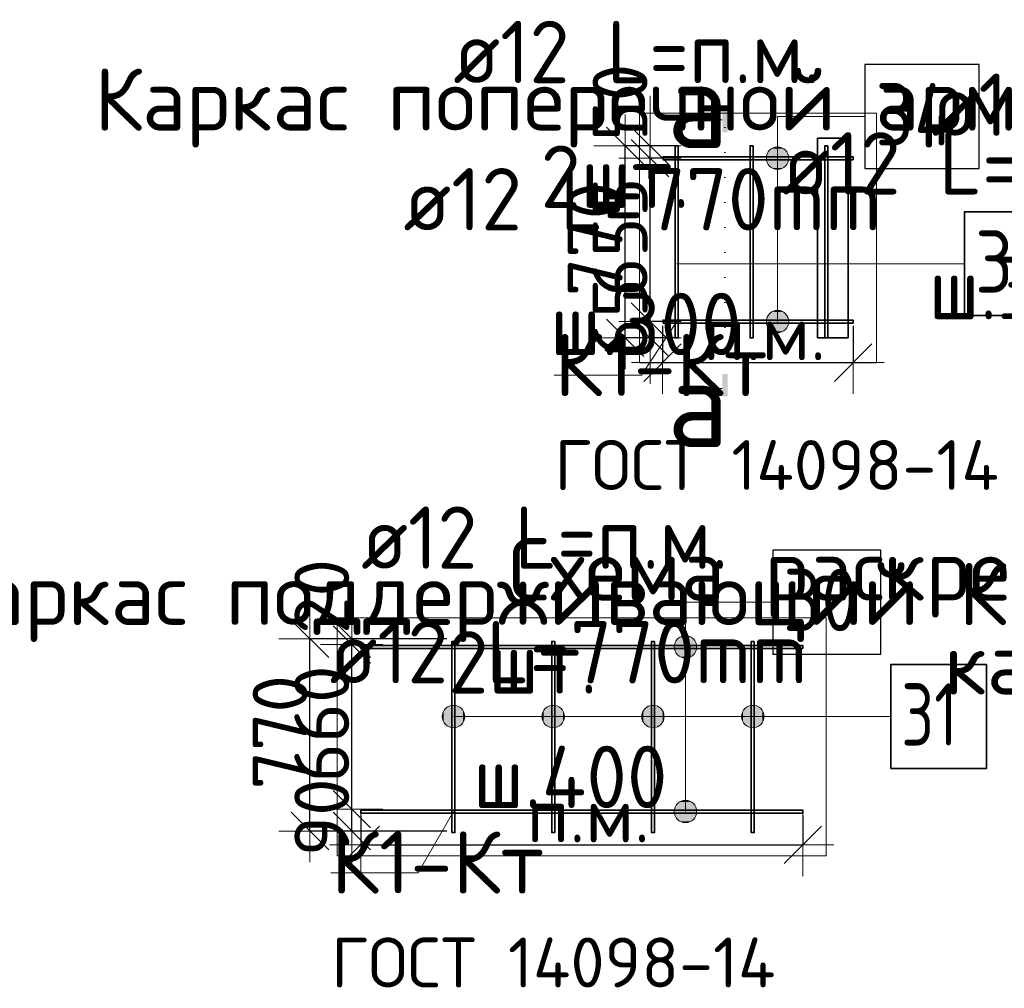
# Model space of a CAD drawing. Header units: millimetres. Extents: x -3725 to 93325, y -74170 to 82591.
# Tile 124 of 133: x 68368 to 72315, y 71222 to 75105. Entities that reach past the tile are written whole.
import ezdxf

# ---------------------------------------------------------------- set-up
doc = ezdxf.new("R2010")
doc.units = ezdxf.units.MM
doc.header["$PDMODE"] = 65
doc.linetypes.add('______9', pattern=[100, 0, -100])
doc.layers.add('_3700', color=7, linetype='Continuous')
for name, color, linetype, lineweight in [('Standard', 7, 'Continuous', 25), ('Арм.стержн. Доп. арматура', 180, 'Continuous', 35), ('Размерная линия_ общее', 7, 'Continuous', 13)]:
    doc.layers.add(name, color=color, linetype=linetype, lineweight=lineweight)
doc.layers.add('Арм.стержн. Фиксатор', color=7, linetype='Continuous', lineweight=35, true_color=0x501e0f)
doc.styles.add('ARIAL', font='ARIAL.TTF')
doc.styles.add('ISOCPEUR', font='ISOCPEUR')
doc.dimstyles.new('DIMSTYLE_3', dxfattribs={"dimtxt": 220, "dimasz": 250, "dimexe": 0, "dimexo": 0, "dimgap": 110, "dimtad": 2, "dimdec": 0, "dimrnd": 5, "dimzin": 12, "dimdsep": 46, "dimtxsty": 'ISOCPEUR', "dimblk1": 'ALL_ML_STRICH', "dimblk2": 'ALL_ML_STRICH', "dimsah": 1, "dimcen": 0, "dimclrd": 7, "dimclre": 256, "dimclrt": 7, "dimadec": 0, "dimazin": 0, "dimtfac": 1, "dimtdec": 0, "dimtix": 1, "dimtmove": 2, "dimatfit": 3, "dimfxl": 0, "dimtzin": 0, "dimlwd": 0, "dimlwe": -3, "dimarcsym": 0})
doc.dimstyles.new('DIMSTYLE_5', dxfattribs={"dimtxt": 220, "dimasz": 250, "dimexe": 0, "dimexo": 0, "dimgap": 110, "dimtad": 2, "dimdec": 0, "dimrnd": 5, "dimzin": 12, "dimdsep": 46, "dimtxsty": 'ISOCPEUR', "dimblk1": 'ALL_ML_STRICH', "dimblk2": 'ALL_ML_STRICH', "dimsah": 1, "dimcen": 0, "dimclrd": 7, "dimclre": 256, "dimclrt": 7, "dimadec": 0, "dimazin": 0, "dimtfac": 1, "dimtdec": 0, "dimtix": 1, "dimtmove": 2, "dimatfit": 3, "dimfxl": 0, "dimtvp": 1.2, "dimtzin": 0, "dimlwd": 0, "dimlwe": -3, "dimarcsym": 0})

# ---------------------------------------------------------------- blocks, each defined once
blk = doc.blocks.new('ALL_ML_STRICH')
at = {"color": 0, "linetype": 'ByBlock', "lineweight": -2}
for p, q in [((0, -0.5), (0, 0.5)), ((-0.3, -0.3), (0.3, 0.3)), ((-1, 0), (0.5, 0))]:
    blk.add_line(p, q, dxfattribs=at)
blk = doc.blocks.new('*D505')
at = {"layer": 'DEFPOINTS', "color": 7, "linetype": 'Continuous', "lineweight": 13, "transparency": 33554687}
for p in [(70945.3, 73897.7), (71709.3, 73897.7), (70945.3, 73730.3)]:
    blk.add_point(p, dxfattribs=at)
at = {"layer": 'Размерная линия_ общее', "color": 253, "linetype": 'Continuous', "lineweight": -2, "true_color": 0xa0a0a0, "transparency": 33554687}
for p, q in [((70945.3, 73877.7), (70945.3, 73730.3)), ((71709.3, 73877.7), (71709.3, 73730.3))]:
    blk.add_line(p, q, dxfattribs=at)
at = {"layer": 'Размерная линия_ общее', "color": 7, "linetype": 'Continuous', "lineweight": -2, "transparency": 33554687}
blk.add_line((70945.3, 73730.3), (71709.3, 73730.3), dxfattribs=at)
at = {"layer": 'Размерная линия_ общее', "color": 7, "linetype": 'Continuous', "lineweight": 13, "transparency": 33554687, "xscale": 250, "yscale": 250, "zscale": 250, "rotation": 180}
blk.add_blockref('ALL_ML_STRICH', (70945.3, 73730.3), dxfattribs=at)
at = {"layer": 'Размерная линия_ общее', "color": 7, "linetype": 'Continuous', "lineweight": 13, "transparency": 33554687, "xscale": 250, "yscale": 250, "zscale": 250}
blk.add_blockref('ALL_ML_STRICH', (71709.3, 73730.3), dxfattribs=at)
at = {"layer": 'Размерная линия_ общее', "color": 7, "linetype": 'Continuous', "lineweight": 13, "transparency": 33554687, "insert": (71107.3, 73960.3), "char_height": 220, "width": 11, "attachment_point": 1, "line_spacing_factor": 0.60241, "style": 'ISOCPEUR'}
blk.add_mtext('п.м.', dxfattribs=at)
blk = doc.blocks.new('*D506')
at = {"layer": 'DEFPOINTS', "color": 7, "linetype": 'Continuous', "lineweight": 13, "transparency": 33554687}
for p in [(71028, 74599.7), (70795.2, 73829.7), (71028, 73829.7)]:
    blk.add_point(p, dxfattribs=at)
at = {"layer": 'Размерная линия_ общее', "color": 253, "linetype": 'Continuous', "lineweight": -2, "true_color": 0xa0a0a0, "transparency": 33554687}
for p, q in [((71008, 74599.7), (70795.2, 74599.7)), ((71008, 73829.7), (70795.2, 73829.7))]:
    blk.add_line(p, q, dxfattribs=at)
at = {"layer": 'Размерная линия_ общее', "color": 7, "linetype": 'Continuous', "lineweight": -2, "transparency": 33554687}
blk.add_line((70795.2, 73829.7), (70795.2, 74599.7), dxfattribs=at)
at = {"layer": 'Размерная линия_ общее', "color": 7, "linetype": 'Continuous', "lineweight": 13, "transparency": 33554687, "xscale": 250, "yscale": 250, "zscale": 250}
for p, rotation in [((70795.2, 74599.7), 90), ((70795.2, 73829.7), 270)]:
    blk.add_blockref('ALL_ML_STRICH', p, dxfattribs=dict(at, rotation=rotation))
at = {"layer": 'Размерная линия_ общее', "color": 7, "linetype": 'Continuous', "lineweight": 13, "transparency": 33554687, "insert": (70675.2, 74225.7), "char_height": 220, "width": 660, "attachment_point": 5, "rotation": 90, "style": 'ISOCPEUR'}
blk.add_mtext('\\A1;{770}', dxfattribs=at)
blk = doc.blocks.new('*D507')
at = {"layer": 'DEFPOINTS', "color": 7, "linetype": 'Continuous', "lineweight": 13, "transparency": 33554687}
for p in [(71002.5, 73894.7), (70895.2, 73829.7), (71028, 73829.7)]:
    blk.add_point(p, dxfattribs=at)
at = {"layer": 'Размерная линия_ общее', "color": 253, "linetype": 'Continuous', "lineweight": -2, "true_color": 0xa0a0a0, "transparency": 33554687}
for p, q in [((70982.5, 73894.7), (70895.2, 73894.7)), ((71008, 73829.7), (70895.2, 73829.7))]:
    blk.add_line(p, q, dxfattribs=at)
at = {"layer": 'Размерная линия_ общее', "color": 7, "linetype": 'Continuous', "lineweight": -2, "transparency": 33554687}
blk.add_line((70895.2, 73829.7), (70895.2, 73894.7), dxfattribs=at)
at = {"layer": 'Размерная линия_ общее', "color": 7, "linetype": 'Continuous', "lineweight": 13, "transparency": 33554687, "xscale": 250, "yscale": 250, "zscale": 250}
for p, rotation in [((70895.2, 73829.7), 270), ((70895.2, 73894.7), 90)]:
    blk.add_blockref('ALL_ML_STRICH', p, dxfattribs=dict(at, rotation=rotation))
at = {"layer": 'Размерная линия_ общее', "color": 7, "linetype": 'Continuous', "lineweight": 13, "transparency": 33554687, "insert": (70775.2, 73910.6), "char_height": 220, "width": 440, "attachment_point": 5, "rotation": 90, "style": 'ISOCPEUR'}
blk.add_mtext('\\A1;{65}', dxfattribs=at)
blk = doc.blocks.new('*D508')
at = {"layer": 'DEFPOINTS', "color": 7, "linetype": 'Continuous', "lineweight": 13, "transparency": 33554687}
for p in [(71002.5, 74549.7), (70895.2, 73894.7), (71002.5, 73894.7)]:
    blk.add_point(p, dxfattribs=at)
at = {"layer": 'Размерная линия_ общее', "color": 253, "linetype": 'Continuous', "lineweight": -2, "true_color": 0xa0a0a0, "transparency": 33554687}
for p, q in [((70982.5, 74549.7), (70895.2, 74549.7)), ((70982.5, 73894.7), (70895.2, 73894.7))]:
    blk.add_line(p, q, dxfattribs=at)
at = {"layer": 'Размерная линия_ общее', "color": 7, "linetype": 'Continuous', "lineweight": -2, "transparency": 33554687}
blk.add_line((70895.2, 73894.7), (70895.2, 74549.7), dxfattribs=at)
at = {"layer": 'Размерная линия_ общее', "color": 7, "linetype": 'Continuous', "lineweight": 13, "transparency": 33554687, "xscale": 250, "yscale": 250, "zscale": 250}
for p, rotation in [((70895.2, 74549.7), 90), ((70895.2, 73894.7), 270)]:
    blk.add_blockref('ALL_ML_STRICH', p, dxfattribs=dict(at, rotation=rotation))
at = {"layer": 'Размерная линия_ общее', "color": 7, "linetype": 'Continuous', "lineweight": 13, "transparency": 33554687, "insert": (70775.2, 74233.2), "char_height": 220, "width": 660, "attachment_point": 5, "rotation": 90, "style": 'ISOCPEUR'}
blk.add_mtext('\\A1;{655}', dxfattribs=at)
blk = doc.blocks.new('*D509')
at = {"layer": 'DEFPOINTS', "color": 7, "linetype": 'Continuous', "lineweight": 13, "transparency": 33554687}
for p in [(71028, 74599.7), (70895.2, 74549.7), (71002.5, 74549.7)]:
    blk.add_point(p, dxfattribs=at)
at = {"layer": 'Размерная линия_ общее', "color": 253, "linetype": 'Continuous', "lineweight": -2, "true_color": 0xa0a0a0, "transparency": 33554687}
for p, q in [((71008, 74599.7), (70895.2, 74599.7)), ((70982.5, 74549.7), (70895.2, 74549.7))]:
    blk.add_line(p, q, dxfattribs=at)
at = {"layer": 'Размерная линия_ общее', "color": 7, "linetype": 'Continuous', "lineweight": -2, "transparency": 33554687}
blk.add_line((70895.2, 74549.7), (70895.2, 74599.7), dxfattribs=at)
at = {"layer": 'Размерная линия_ общее', "color": 7, "linetype": 'Continuous', "lineweight": 13, "transparency": 33554687, "xscale": 250, "yscale": 250, "zscale": 250}
for p, rotation in [((70895.2, 74549.7), 270), ((70895.2, 74599.7), 90)]:
    blk.add_blockref('ALL_ML_STRICH', p, dxfattribs=dict(at, rotation=rotation))
at = {"layer": 'Размерная линия_ общее', "color": 7, "linetype": 'Continuous', "lineweight": 13, "transparency": 33554687, "insert": (70775, 74773.6), "char_height": 220, "width": 440, "attachment_point": 5, "rotation": 90, "style": 'ISOCPEUR'}
blk.add_mtext('\\A1;{50}', dxfattribs=at)
blk = doc.blocks.new('СЛОЖНЫЙ_ОБЪЕКТ_8')
at = {"layer": '_3700', "linetype": 'Continuous', "lineweight": 25, "true_color": 0x000000, "transparency": 33554687}
blk.add_hatch(color=18, dxfattribs=at).paths.add_polyline_path([(71184.9, 74731.1), (71184.8, 74730.4), (71184.8, 74654.1), (71206.5, 74654.1), (71206.5, 74730.4), (71206.4, 74731.1), (71206.3, 74731.7), (71206.1, 74732.4), (71205.8, 74732.9), (71205.4, 74733.5), (71205, 74734), (71204.5, 74734.4), (71203.9, 74734.8), (71203.3, 74735.1), (71202.7, 74735.3), (71202.1, 74735.4), (71201.4, 74735.5), (71189.9, 74735.5), (71189.2, 74735.4), (71188.6, 74735.3), (71188, 74735.1), (71187.4, 74734.8), (71186.8, 74734.4), (71186.3, 74734), (71185.9, 74733.5), (71185.5, 74732.9), (71185.2, 74732.4), (71185, 74731.7)])
blk.add_hatch(color=18, dxfattribs=at).paths.add_polyline_path([(71184.9, 73599.6), (71184.8, 73600.2), (71184.8, 73684.2), (71206.5, 73684.2), (71206.5, 73600.2), (71206.4, 73599.6), (71206.3, 73598.9), (71206.1, 73598.3), (71205.8, 73597.7), (71205.4, 73597.1), (71205, 73596.7), (71204.5, 73596.2), (71203.9, 73595.9), (71203.3, 73595.6), (71202.7, 73595.3), (71202.1, 73595.2), (71201.4, 73595.2), (71189.9, 73595.2), (71189.2, 73595.2), (71188.6, 73595.3), (71188, 73595.6), (71187.4, 73595.9), (71186.8, 73596.2), (71186.3, 73596.7), (71185.9, 73597.1), (71185.5, 73597.7), (71185.2, 73598.3), (71185, 73598.9)], flags=16)
at = {"layer": '_3700', "color": 7, "linetype": 'Continuous', "lineweight": 13, "transparency": 33554687}
for p, q in [((71184.8, 74704.1), (71049.9, 74704.1)), ((71184.8, 73626.6), (71049.9, 73626.6))]:
    blk.add_line(p, q, dxfattribs=at)
at = {"layer": '_3700', "color": 7, "linetype": '______9', "lineweight": 13, "transparency": 33554687}
blk.add_line((71195.7, 74672.3), (71195.7, 73663), dxfattribs=at)
at = {"layer": '_3700', "color": 7, "linetype": 'Continuous', "lineweight": 13, "transparency": 33554687, "char_height": 350, "width": 420, "attachment_point": 5, "style": 'ISOCPEUR'}
for insert in [(71086.9, 74765.2), (71087.9, 73566.7)]:
    blk.add_mtext('\\A1;{\\fISOCPEUR|i0|b0;\\H350.000000;\\W1.000000;\\C7;а}\\P', dxfattribs=dict(at, insert=insert))
blk = doc.blocks.new('*D515')
at = {"layer": 'DEFPOINTS', "color": 7, "linetype": 'Continuous', "lineweight": 13, "transparency": 33554687}
for p in [(69750, 71940.6), (69699.4, 71852.6), (70101.1, 71852.6)]:
    blk.add_point(p, dxfattribs=at)
at = {"layer": 'Размерная линия_ общее', "color": 253, "linetype": 'Continuous', "lineweight": -2, "true_color": 0xa0a0a0, "transparency": 33554687}
for p, q in [((69699.4, 71940.6), (69699.4, 71940.6)), ((70001.1, 71852.6), (69699.4, 71852.6))]:
    blk.add_line(p, q, dxfattribs=at)
at = {"layer": 'Размерная линия_ общее', "color": 7, "linetype": 'Continuous', "lineweight": -2, "transparency": 33554687}
blk.add_line((69699.4, 71852.6), (69699.4, 71940.6), dxfattribs=at)
at = {"layer": 'Размерная линия_ общее', "color": 7, "linetype": 'Continuous', "lineweight": 13, "transparency": 33554687, "xscale": 250, "yscale": 250, "zscale": 250}
for p, rotation in [((69699.4, 71852.6), 270), ((69699.4, 71940.6), 90)]:
    blk.add_blockref('ALL_ML_STRICH', p, dxfattribs=dict(at, rotation=rotation))
at = {"layer": 'Размерная линия_ общее', "color": 7, "linetype": 'Continuous', "lineweight": 13, "transparency": 33554687, "insert": (69579.4, 71907.6), "char_height": 220, "width": 440, "attachment_point": 5, "rotation": 90, "style": 'ISOCPEUR'}
blk.add_mtext('\\A1;{90}', dxfattribs=at)
blk = doc.blocks.new('*D516')
at = {"layer": 'DEFPOINTS', "color": 7, "linetype": 'Continuous', "lineweight": 13, "transparency": 33554687}
for p in [(69762, 72600.6), (69699.4, 71940.6), (69750, 71940.6)]:
    blk.add_point(p, dxfattribs=at)
at = {"layer": 'Размерная линия_ общее', "color": 253, "linetype": 'Continuous', "lineweight": -2, "true_color": 0xa0a0a0, "transparency": 33554687}
for p, q in [((69699.4, 72600.6), (69699.4, 72600.6)), ((69699.4, 71940.6), (69699.4, 71940.6))]:
    blk.add_line(p, q, dxfattribs=at)
at = {"layer": 'Размерная линия_ общее', "color": 7, "linetype": 'Continuous', "lineweight": -2, "transparency": 33554687}
blk.add_line((69699.4, 71940.6), (69699.4, 72600.6), dxfattribs=at)
at = {"layer": 'Размерная линия_ общее', "color": 7, "linetype": 'Continuous', "lineweight": 13, "transparency": 33554687, "xscale": 250, "yscale": 250, "zscale": 250}
for p, rotation in [((69699.4, 72600.6), 90), ((69699.4, 71940.6), 270)]:
    blk.add_blockref('ALL_ML_STRICH', p, dxfattribs=dict(at, rotation=rotation))
at = {"layer": 'Размерная линия_ общее', "color": 7, "linetype": 'Continuous', "lineweight": 13, "transparency": 33554687, "insert": (69579.4, 72281.6), "char_height": 220, "width": 660, "attachment_point": 5, "rotation": 90, "style": 'ISOCPEUR'}
blk.add_mtext('\\A1;{660}', dxfattribs=at)
blk = doc.blocks.new('*D517')
at = {"layer": 'DEFPOINTS', "color": 7, "linetype": 'Continuous', "lineweight": 13, "transparency": 33554687}
for p in [(69699.4, 72600.6), (69762, 72600.6), (70101.1, 72622.6)]:
    blk.add_point(p, dxfattribs=at)
at = {"layer": 'Размерная линия_ общее', "color": 253, "linetype": 'Continuous', "lineweight": -2, "true_color": 0xa0a0a0, "transparency": 33554687}
for p, q in [((70001.1, 72622.6), (69699.4, 72622.6)), ((69699.4, 72600.6), (69699.4, 72600.6))]:
    blk.add_line(p, q, dxfattribs=at)
at = {"layer": 'Размерная линия_ общее', "color": 7, "linetype": 'Continuous', "lineweight": -2, "transparency": 33554687}
blk.add_line((69699.4, 72600.6), (69699.4, 72622.6), dxfattribs=at)
at = {"layer": 'Размерная линия_ общее', "color": 7, "linetype": 'Continuous', "lineweight": 13, "transparency": 33554687, "xscale": 250, "yscale": 250, "zscale": 250}
for p, rotation in [((69699.4, 72600.6), 270), ((69699.4, 72622.6), 90)]:
    blk.add_blockref('ALL_ML_STRICH', p, dxfattribs=dict(at, rotation=rotation))
at = {"layer": 'Размерная линия_ общее', "color": 7, "linetype": 'Continuous', "lineweight": 13, "transparency": 33554687, "insert": (69579.5, 72793), "char_height": 220, "width": 440, "attachment_point": 5, "rotation": 90, "style": 'ISOCPEUR'}
blk.add_mtext('\\A1;{20}', dxfattribs=at)
blk = doc.blocks.new('*D518')
at = {"layer": 'DEFPOINTS', "color": 7, "linetype": 'Continuous', "lineweight": 13, "transparency": 33554687}
for p in [(70101.1, 72622.6), (69532, 71852.6), (70101.1, 71852.6)]:
    blk.add_point(p, dxfattribs=at)
at = {"layer": 'Размерная линия_ общее', "color": 253, "linetype": 'Continuous', "lineweight": -2, "true_color": 0xa0a0a0, "transparency": 33554687}
for p, q in [((70081.1, 72622.6), (69532, 72622.6)), ((70081.1, 71852.6), (69532, 71852.6))]:
    blk.add_line(p, q, dxfattribs=at)
at = {"layer": 'Размерная линия_ общее', "color": 7, "linetype": 'Continuous', "lineweight": -2, "transparency": 33554687}
blk.add_line((69532, 71852.6), (69532, 72622.6), dxfattribs=at)
at = {"layer": 'Размерная линия_ общее', "color": 7, "linetype": 'Continuous', "lineweight": 13, "transparency": 33554687, "xscale": 250, "yscale": 250, "zscale": 250}
for p, rotation in [((69532, 72622.6), 90), ((69532, 71852.6), 270)]:
    blk.add_blockref('ALL_ML_STRICH', p, dxfattribs=dict(at, rotation=rotation))
at = {"layer": 'Размерная линия_ общее', "color": 7, "linetype": 'Continuous', "lineweight": 13, "transparency": 33554687, "insert": (69412, 72248.6), "char_height": 220, "width": 660, "attachment_point": 5, "rotation": 90, "style": 'ISOCPEUR'}
blk.add_mtext('\\A1;{770}', dxfattribs=at)
blk = doc.blocks.new('*D519')
at = {"layer": 'DEFPOINTS', "color": 7, "linetype": 'Continuous', "lineweight": 13, "transparency": 33554687}
for p in [(69735.3, 71934.6), (71507.3, 71934.6), (69735.3, 71797.3)]:
    blk.add_point(p, dxfattribs=at)
at = {"layer": 'Размерная линия_ общее', "color": 253, "linetype": 'Continuous', "lineweight": -2, "true_color": 0xa0a0a0, "transparency": 33554687}
for p, q in [((69735.3, 71914.6), (69735.3, 71797.3)), ((71507.3, 71914.6), (71507.3, 71797.3))]:
    blk.add_line(p, q, dxfattribs=at)
at = {"layer": 'Размерная линия_ общее', "color": 7, "linetype": 'Continuous', "lineweight": -2, "transparency": 33554687}
blk.add_line((69735.3, 71797.3), (71507.3, 71797.3), dxfattribs=at)
at = {"layer": 'Размерная линия_ общее', "color": 7, "linetype": 'Continuous', "lineweight": 13, "transparency": 33554687, "xscale": 250, "yscale": 250, "zscale": 250, "rotation": 180}
blk.add_blockref('ALL_ML_STRICH', (69735.3, 71797.3), dxfattribs=at)
at = {"layer": 'Размерная линия_ общее', "color": 7, "linetype": 'Continuous', "lineweight": 13, "transparency": 33554687, "xscale": 250, "yscale": 250, "zscale": 250}
blk.add_blockref('ALL_ML_STRICH', (71507.3, 71797.3), dxfattribs=at)
at = {"layer": 'Размерная линия_ общее', "color": 7, "linetype": 'Continuous', "lineweight": 13, "transparency": 33554687, "insert": (70401.3, 72027.3), "char_height": 220, "width": 11, "attachment_point": 1, "line_spacing_factor": 0.60241, "style": 'ISOCPEUR'}
blk.add_mtext('п.м.', dxfattribs=at)

msp = doc.modelspace()

# ---------------------------------------------------------------- hatches: boundary and pattern name
at = {"layer": 'Арм.стержн. Доп. арматура', "linetype": 'Continuous', "lineweight": 13, "transparency": 33554687}
for points in [[(71445.3, 74572.2), (71367.9, 74572.2), (71361.6, 74549.7)], [(71445.3, 74572.2), (71361.6, 74549.7), (71451.6, 74549.7)], [(71429.1, 74588.4), (71384.1, 74588.4), (71367.9, 74572.2)], [(71429.1, 74588.4), (71367.9, 74572.2), (71445.3, 74572.2)], [(71384.1, 74588.4), (71429.1, 74588.4), (71406.6, 74594.7)], [(71451.6, 74549.7), (71361.6, 74549.7), (71367.9, 74527.2)], [(71451.6, 74549.7), (71367.9, 74527.2), (71445.3, 74527.2)], [(71445.3, 74527.2), (71367.9, 74527.2), (71384.1, 74511)], [(71445.3, 74527.2), (71384.1, 74511), (71429.1, 74511)], [(71429.1, 74511), (71384.1, 74511), (71406.6, 74504.7)], [(71429.1, 73933.4), (71384.1, 73933.4), (71367.9, 73917.2)], [(71429.1, 73933.4), (71367.9, 73917.2), (71445.3, 73917.2)], [(71384.1, 73933.4), (71429.1, 73933.4), (71406.6, 73939.7)], [(71445.3, 73917.2), (71367.9, 73917.2), (71361.6, 73894.7)], [(71445.3, 73917.2), (71361.6, 73894.7), (71451.6, 73894.7)], [(71451.6, 73894.7), (71361.6, 73894.7), (71367.9, 73872.2)], [(71451.6, 73894.7), (71367.9, 73872.2), (71445.3, 73872.2)], [(71445.3, 73872.2), (71367.9, 73872.2), (71384.1, 73856)], [(71445.3, 73872.2), (71384.1, 73856), (71429.1, 73856)], [(71429.1, 73856), (71384.1, 73856), (71406.6, 73849.7)]]:
    msp.add_hatch(color=7, dxfattribs=at).paths.add_polyline_path(points)
at = {"layer": 'Арм.стержн. Фиксатор', "linetype": 'Continuous', "lineweight": 13, "transparency": 33554687}
for points in [[(71014.6, 72629.3), (71059.6, 72629.3), (71037.1, 72635.6)], [(71075.8, 72613.1), (70998.4, 72613.1), (70992.1, 72590.6)], [(71075.8, 72613.1), (70992.1, 72590.6), (71082.1, 72590.6)], [(71082.1, 72590.6), (70992.1, 72590.6), (70998.4, 72568.1)], [(71059.6, 72629.3), (71014.6, 72629.3), (70998.4, 72613.1)], [(71059.6, 72629.3), (70998.4, 72613.1), (71075.8, 72613.1)], [(71082.1, 72590.6), (70998.4, 72568.1), (71075.8, 72568.1)], [(71075.8, 72568.1), (70998.4, 72568.1), (71014.6, 72551.9)], [(71075.8, 72568.1), (71014.6, 72551.9), (71059.6, 72551.9)], [(71059.6, 72551.9), (71014.6, 72551.9), (71037.1, 72545.6)], [(70107.1, 72266.3), (70107.1, 72356.3), (70084.6, 72350)], [(70129.6, 72272.6), (70129.6, 72350), (70107.1, 72356.3)], [(70129.6, 72272.6), (70107.1, 72356.3), (70107.1, 72266.3)], [(70507.1, 72266.3), (70507.1, 72356.3), (70484.6, 72350)], [(70529.6, 72272.6), (70529.6, 72350), (70507.1, 72356.3)], [(70529.6, 72272.6), (70507.1, 72356.3), (70507.1, 72266.3)], [(70907.1, 72266.3), (70907.1, 72356.3), (70884.6, 72350)], [(70929.6, 72272.6), (70929.6, 72350), (70907.1, 72356.3)], [(70929.6, 72272.6), (70907.1, 72356.3), (70907.1, 72266.3)], [(71307.1, 72266.3), (71307.1, 72356.3), (71284.6, 72350)], [(71329.6, 72272.6), (71329.6, 72350), (71307.1, 72356.3)], [(71329.6, 72272.6), (71307.1, 72356.3), (71307.1, 72266.3)], [(70068.4, 72288.8), (70068.4, 72333.8), (70062.1, 72311.3)], [(70084.6, 72272.6), (70084.6, 72350), (70068.4, 72333.8)], [(70084.6, 72272.6), (70068.4, 72333.8), (70068.4, 72288.8)], [(70107.1, 72266.3), (70084.6, 72350), (70084.6, 72272.6)], [(70145.8, 72288.8), (70145.8, 72333.8), (70129.6, 72350)], [(70145.8, 72288.8), (70129.6, 72350), (70129.6, 72272.6)], [(70145.8, 72333.8), (70145.8, 72288.8), (70152.1, 72311.3)], [(70468.4, 72288.8), (70468.4, 72333.8), (70462.1, 72311.3)], [(70484.6, 72272.6), (70484.6, 72350), (70468.4, 72333.8)], [(70484.6, 72272.6), (70468.4, 72333.8), (70468.4, 72288.8)], [(70507.1, 72266.3), (70484.6, 72350), (70484.6, 72272.6)], [(70545.8, 72288.8), (70545.8, 72333.8), (70529.6, 72350)], [(70545.8, 72288.8), (70529.6, 72350), (70529.6, 72272.6)], [(70545.8, 72333.8), (70545.8, 72288.8), (70552.1, 72311.3)], [(70868.4, 72288.8), (70868.4, 72333.8), (70862.1, 72311.3)], [(70884.6, 72272.6), (70884.6, 72350), (70868.4, 72333.8)], [(70884.6, 72272.6), (70868.4, 72333.8), (70868.4, 72288.8)], [(70907.1, 72266.3), (70884.6, 72350), (70884.6, 72272.6)], [(70945.8, 72288.8), (70945.8, 72333.8), (70929.6, 72350)], [(70945.8, 72288.8), (70929.6, 72350), (70929.6, 72272.6)], [(70945.8, 72333.8), (70945.8, 72288.8), (70952.1, 72311.3)], [(71268.4, 72288.8), (71268.4, 72333.8), (71262.1, 72311.3)], [(71284.6, 72272.6), (71284.6, 72350), (71268.4, 72333.8)], [(71284.6, 72272.6), (71268.4, 72333.8), (71268.4, 72288.8)], [(71307.1, 72266.3), (71284.6, 72350), (71284.6, 72272.6)], [(71345.8, 72288.8), (71345.8, 72333.8), (71329.6, 72350)], [(71345.8, 72288.8), (71329.6, 72350), (71329.6, 72272.6)], [(71345.8, 72333.8), (71345.8, 72288.8), (71352.1, 72311.3)], [(71059.6, 71969.3), (71014.6, 71969.3), (70998.4, 71953.1)], [(71059.6, 71969.3), (70998.4, 71953.1), (71075.8, 71953.1)], [(71014.6, 71969.3), (71059.6, 71969.3), (71037.1, 71975.6)], [(71075.8, 71953.1), (70998.4, 71953.1), (70992.1, 71930.6)], [(71075.8, 71953.1), (70992.1, 71930.6), (71082.1, 71930.6)], [(71082.1, 71930.6), (70992.1, 71930.6), (70998.4, 71908.1)], [(71082.1, 71930.6), (70998.4, 71908.1), (71075.8, 71908.1)], [(71075.8, 71908.1), (70998.4, 71908.1), (71014.6, 71891.9)], [(71075.8, 71908.1), (71014.6, 71891.9), (71059.6, 71891.9)], [(71059.6, 71891.9), (71014.6, 71891.9), (71037.1, 71885.6)]]:
    msp.add_hatch(color=7, dxfattribs=at).paths.add_polyline_path(points)

# ---------------------------------------------------------------- linework, layer by layer
at = {"layer": 'Standard', "color": 52, "linetype": 'Continuous', "lineweight": 13, "transparency": 33554687}
for p, q in [((71689.1, 74629.7), (71567, 74629.7)), ((71567, 74629.7), (71689.1, 74629.7)), ((71567, 74629.7), (71567, 73829.7)), ((71567, 73829.7), (71567, 74629.7)), ((71689.1, 73829.7), (71689.1, 74629.7)), ((71689.1, 74629.7), (71689.1, 73829.7)), ((71567, 73829.7), (71689.1, 73829.7)), ((71689.1, 73829.7), (71567, 73829.7))]:
    msp.add_line(p, q, dxfattribs=at)
at = {"layer": 'Standard', "color": 52, "linetype": 'Continuous', "lineweight": 35, "transparency": 33554687}
for p, q in [((71689.1, 74629.7), (71567, 74629.7)), ((71567, 74629.7), (71689.1, 74629.7)), ((71567, 74629.7), (71567, 73829.7)), ((71567, 73829.7), (71567, 74629.7)), ((71689.1, 73829.7), (71689.1, 74629.7)), ((71689.1, 74629.7), (71689.1, 73829.7)), ((71567, 73829.7), (71689.1, 73829.7)), ((71689.1, 73829.7), (71567, 73829.7))]:
    msp.add_line(p, q, dxfattribs=at)
at = {"layer": 'Standard', "color": 7, "linetype": 'Continuous', "lineweight": 18, "transparency": 33554687}
for points in [[(70853.3, 73729.7), (71803.3, 73729.7), (71803.3, 74729.7), (70853.3, 74729.7), (70853.3, 73729.7)], [(69641.3, 71752.6), (71601.3, 71752.6), (71601.3, 72706.6), (69641.3, 72706.6), (69641.3, 71752.6)]]:
    msp.add_lwpolyline(points, dxfattribs=at)
at = {"layer": 'Standard', "color": 7, "linetype": 'Continuous', "lineweight": 13, "transparency": 33554687}
for points in [[(71002.5, 73894.7), (70860.9, 73679.4), (70510.9, 73679.4)], [(70107.1, 71930.6), (69965.4, 71685.3), (69615.4, 71685.3)]]:
    msp.add_lwpolyline(points, dxfattribs=at)
at = {"layer": 'Арм.стержн. Доп. арматура', "color": 7, "linetype": 'Continuous', "lineweight": 13, "transparency": 33554687}
for p, q in [((71406.6, 74717.3), (71756.6, 74717.3)), ((71406.6, 74717.3), (71406.6, 73894.7)), ((71406.6, 74717.3), (71406.6, 74549.7)), ((71406.6, 74594.7), (71406.6, 74594.7)), ((71361.6, 74549.7), (71361.6, 74549.7)), ((71451.6, 74549.7), (71451.6, 74549.7)), ((71406.6, 74504.7), (71406.6, 74504.7)), ((71686.3, 74127), (71002.5, 74127)), ((71686.3, 74127), (71302.5, 74127)), ((71686.3, 74127), (71602.5, 74127)), ((71686.3, 74127), (72156.3, 74127)), ((71406.6, 73939.7), (71406.6, 73939.7)), ((71361.6, 73894.7), (71361.6, 73894.7)), ((71451.6, 73894.7), (71451.6, 73894.7)), ((71406.6, 73849.7), (71406.6, 73849.7))]:
    msp.add_line(p, q, dxfattribs=at)
at = {"layer": 'Арм.стержн. Доп. арматура', "color": 7, "linetype": 'Continuous', "lineweight": 25, "transparency": 33554687}
msp.add_lwpolyline([(71756.6, 74509), (72214.9, 74509), (72214.9, 74925.6), (71756.6, 74925.6), (71756.6, 74509)], dxfattribs=at)
at = {"layer": 'Арм.стержн. Доп. арматура', "color": 22, "linetype": 'Continuous', "lineweight": 35, "transparency": 33554687}
for points in [[(71008.5, 74599.7), (71008.5, 73829.7), (70996.5, 73829.7), (70996.5, 74599.7), (71008.5, 74599.7)], [(71308.5, 74599.7), (71308.5, 73829.7), (71296.5, 73829.7), (71296.5, 74599.7), (71308.5, 74599.7)], [(71608.5, 74599.7), (71608.5, 73829.7), (71596.5, 73829.7), (71596.5, 74599.7), (71608.5, 74599.7)], [(71709.3, 74543.7), (70947.3, 74543.7), (70947.3, 74555.7), (71709.3, 74555.7), (71709.3, 74543.7)], [(71709.3, 73888.7), (70947.3, 73888.7), (70947.3, 73900.7), (71709.3, 73900.7), (71709.3, 73888.7)]]:
    msp.add_lwpolyline(points, dxfattribs=at)
at = {"layer": 'Арм.стержн. Доп. арматура', "color": 7, "linetype": 'Continuous', "lineweight": 35, "transparency": 33554687}
msp.add_lwpolyline([(72156.3, 73918.6), (72589.6, 73918.6), (72589.6, 74335.3), (72156.3, 74335.3), (72156.3, 73918.6)], dxfattribs=at)
at = {"layer": 'Арм.стержн. Доп. арматура', "color": 7, "linetype": 'Continuous', "lineweight": 13, "transparency": 33554687}
for centre in [(71406.6, 74549.7), (71406.6, 73894.7)]:
    msp.add_circle(centre, 45, dxfattribs=at)
at = {"layer": 'Арм.стержн. Фиксатор', "color": 7, "linetype": 'Continuous', "lineweight": 13, "transparency": 33554687}
for p, q in [((71037.1, 72770.4), (71387.1, 72770.4)), ((71037.1, 72770.4), (71037.1, 71930.6)), ((71037.1, 72770.4), (71037.1, 72590.6)), ((71037.1, 72635.6), (71037.1, 72635.6)), ((70992.1, 72590.6), (70992.1, 72590.6)), ((71082.1, 72590.6), (71082.1, 72590.6)), ((71037.1, 72545.6), (71037.1, 72545.6)), ((70107.1, 72356.3), (70107.1, 72356.3)), ((70507.1, 72356.3), (70507.1, 72356.3)), ((70907.1, 72356.3), (70907.1, 72356.3)), ((71307.1, 72356.3), (71307.1, 72356.3)), ((70062.1, 72311.3), (70062.1, 72311.3)), ((71390.5, 72311.3), (70107.1, 72311.3)), ((70152.1, 72311.3), (70152.1, 72311.3)), ((70462.1, 72311.3), (70462.1, 72311.3)), ((71390.5, 72311.3), (70507.1, 72311.3)), ((70552.1, 72311.3), (70552.1, 72311.3)), ((70862.1, 72311.3), (70862.1, 72311.3)), ((71390.5, 72311.3), (70907.1, 72311.3)), ((70952.1, 72311.3), (70952.1, 72311.3)), ((71262.1, 72311.3), (71262.1, 72311.3)), ((71390.5, 72311.3), (71307.1, 72311.3)), ((71352.1, 72311.3), (71352.1, 72311.3)), ((71390.5, 72311.3), (71860.5, 72311.3)), ((70107.1, 72266.3), (70107.1, 72266.3)), ((70507.1, 72266.3), (70507.1, 72266.3)), ((70907.1, 72266.3), (70907.1, 72266.3)), ((71307.1, 72266.3), (71307.1, 72266.3)), ((71037.1, 71975.6), (71037.1, 71975.6)), ((70992.1, 71930.6), (70992.1, 71930.6)), ((71082.1, 71930.6), (71082.1, 71930.6)), ((71037.1, 71885.6), (71037.1, 71885.6))]:
    msp.add_line(p, q, dxfattribs=at)
at = {"layer": 'Арм.стержн. Фиксатор', "color": 7, "linetype": 'Continuous', "lineweight": 25, "transparency": 33554687}
msp.add_lwpolyline([(71387.1, 72562), (71820.4, 72562), (71820.4, 72978.7), (71387.1, 72978.7), (71387.1, 72562)], dxfattribs=at)
at = {"layer": 'Арм.стержн. Фиксатор', "color": 22, "linetype": 'Continuous', "lineweight": 35, "transparency": 33554687}
for points in [[(69735.3, 72596.6), (71507.3, 72596.6), (71507.3, 72584.6), (69735.3, 72584.6), (69735.3, 72596.6)], [(70113.1, 72612.6), (70113.1, 71846.6), (70101.1, 71846.6), (70101.1, 72612.6), (70113.1, 72612.6)], [(70513.1, 72612.6), (70513.1, 71846.6), (70501.1, 71846.6), (70501.1, 72612.6), (70513.1, 72612.6)], [(70913.1, 72612.6), (70913.1, 71846.6), (70901.1, 71846.6), (70901.1, 72612.6), (70913.1, 72612.6)], [(71313.1, 72612.6), (71313.1, 71846.6), (71301.1, 71846.6), (71301.1, 72612.6), (71313.1, 72612.6)], [(69735.3, 71936.6), (71507.3, 71936.6), (71507.3, 71924.6), (69735.3, 71924.6), (69735.3, 71936.6)]]:
    msp.add_lwpolyline(points, dxfattribs=at)
at = {"layer": 'Арм.стержн. Фиксатор', "color": 7, "linetype": 'Continuous', "lineweight": 35, "transparency": 33554687}
msp.add_lwpolyline([(71860.5, 72102.9), (72243.8, 72102.9), (72243.8, 72519.6), (71860.5, 72519.6), (71860.5, 72102.9)], dxfattribs=at)
at = {"layer": 'Арм.стержн. Фиксатор', "color": 7, "linetype": 'Continuous', "lineweight": 13, "transparency": 33554687}
for centre in [(71037.1, 72590.6), (70107.1, 72311.3), (70507.1, 72311.3), (70907.1, 72311.3), (71307.1, 72311.3), (71037.1, 71930.6)]:
    msp.add_circle(centre, 45, dxfattribs=at)

# ---------------------------------------------------------------- block references
at = {"layer": '_3700', "color": 18, "linetype": 'Continuous', "lineweight": 25, "true_color": 0x000000, "transparency": 33554687}
msp.add_blockref('СЛОЖНЫЙ_ОБЪЕКТ_8', (0, 0), dxfattribs=at)

# ---------------------------------------------------------------- texts
at = {"layer": 'Standard', "color": 7, "linetype": 'Continuous', "lineweight": 13, "transparency": 33554687, "char_height": 250, "attachment_point": 2, "style": 'ISOCPEUR'}
for s, insert, width in [('\\A1;{\\fISOCPEUR|i0|b0;\\H250.000000;\\W1.000000;\\C7;Каркас поперечной арматуры Кр-1}\\P', (71382.8, 74910.5), 5647.778), ('\\A1;{\\fISOCPEUR|i0|b0;\\H250.000000;\\W1.000000;\\C7;Каркас поддерживающий Крп-1}\\P', (70503.5, 72928.4), 5009.994)]:
    msp.add_mtext(s, dxfattribs=dict(at, insert=insert, width=width))
at = {"layer": 'Standard', "color": 7, "linetype": 'Continuous', "lineweight": 13, "transparency": 33554687, "char_height": 250, "style": 'ARIAL'}
for s, insert, width, attachment_point, line_spacing_factor in [('\\A1;{\\fISOCPEUR|i0|b0;\\H250.000000;\\W1.000000;\\C7;К1-Кт}\\P{\\fISOCPEUR|i0|b0;\\H200.000000;\\W1.000000;\\C7;ГОСТ 14098-14}\\P', (70512.3, 73846.5), 2228.544, 1, 1.024096), ('\\A1;{\\fISOCPEUR|i0|b0;\\H250.000000;\\W1.000000;\\C7;Схема раскрепления поддерживающих}\\P{\\fISOCPEUR|i0|b0;\\H250.000000;\\W1.000000;\\C7;каркасов  Крп-1}\\P', (73325, 73026.4), 6078.52, 2, 0.903614), ('\\A1;{\\fISOCPEUR|i0|b0;\\H250.000000;\\W1.000000;\\C7;К1-Кт}\\P{\\fISOCPEUR|i0|b0;\\H200.000000;\\W1.000000;\\C7;ГОСТ 14098-14}\\P', (69616.9, 71852.4), 2228.544, 1, 1.024096)]:
    msp.add_mtext(s, dxfattribs=dict(at, insert=insert, width=width, attachment_point=attachment_point, line_spacing_factor=line_spacing_factor))
at = {"layer": 'Арм.стержн. Доп. арматура', "color": 7, "linetype": 'Continuous', "lineweight": 25, "transparency": 33554687, "char_height": 250, "attachment_point": 7, "style": 'ISOCPEUR'}
for s, insert, width in [('\\W0.94;ø12 L=п.м.', (70106.6, 74850.6), 1666.526), ('\\W0.94;ø12 L=п.м.', (72024.3, 74639.1), 1666.526), ('\\W0.88;34', (71798.3, 74600.6), 484.994), ('\\W0.96;ø12 L=770mm ', (71424.3, 74404.1), 2268.514), ('\\W0.94;2шт. ', (70456.6, 74350.6), 967.739), ('\\W0.96;ø12 L=770mm ', (69906.3, 74260.3), 2268.514), ('\\W0.87;33', (72197.9, 74010.3), 459.01), ('\\W0.95;ш.300 ', (72011.8, 73904.1), 1093.33), ('\\W0.95;ш.300 ', (70493.8, 73760.3), 1093.33)]:
    msp.add_mtext(s, dxfattribs=dict(at, insert=insert, width=width))
at = {"layer": 'Арм.стержн. Фиксатор', "color": 7, "linetype": 'Continuous', "lineweight": 25, "transparency": 33554687, "char_height": 250, "attachment_point": 7, "style": 'ISOCPEUR'}
for s, insert, width in [('\\W0.94;ø12 L=п.м.', (69737.1, 72903.7), 1666.526), ('\\W0.87;30', (71428.8, 72653.7), 459.01), ('\\W0.96;ø12 L=770mm ', (69610.5, 72444.6), 2268.514), ('\\W0.94;2шт. ', (70087.1, 72403.7), 967.739), ('\\W0.75;31', (71902.2, 72194.6), 393.567), ('\\W0.95;ш.400 ', (70185.5, 71944.6), 1118.529)]:
    msp.add_mtext(s, dxfattribs=dict(at, insert=insert, width=width))

# ---------------------------------------------------------------- dimensions: what is measured, and where the dimension line sits
at = {"layer": 'Размерная линия_ общее', "color": 7, "linetype": 'Continuous', "lineweight": 13, "transparency": 33554687}
for base, p1, p2, dimstyle, picture, middle in [((70895.2, 74599.7), (70982.5, 74549.7), (71008, 74599.7), 'DIMSTYLE_5', '*D509', (70775, 74773.6)), ((70795.2, 74599.7), (71008, 73829.7), (71008, 74599.7), 'DIMSTYLE_3', '*D506', (70675.2, 74225.7)), ((70895.2, 74549.7), (70982.5, 73894.7), (70982.5, 74549.7), 'DIMSTYLE_3', '*D508', (70775.2, 74233.2)), ((70895.2, 73894.7), (71008, 73829.7), (70982.5, 73894.7), 'DIMSTYLE_5', '*D507', (70775.2, 73910.6)), ((69699.4, 72622.6), (69699.4, 72600.6), (70001.1, 72622.6), 'DIMSTYLE_5', '*D517', (69579.5, 72793)), ((69532, 72622.6), (70081.1, 71852.6), (70081.1, 72622.6), 'DIMSTYLE_3', '*D518', (69412, 72248.6)), ((69699.4, 72600.6), (69699.4, 71940.6), (69699.4, 72600.6), 'DIMSTYLE_3', '*D516', (69579.4, 72281.6)), ((69699.4, 71940.6), (70001.1, 71852.6), (69699.4, 71940.6), 'DIMSTYLE_5', '*D515', (69579.4, 71907.6))]:
    dim = msp.add_linear_dim(base=base, p1=p1, p2=p2, angle=90, dimstyle=dimstyle, override={"dimpost": '<>', "dimclrd": 7, "dimclre": 253, "dimclrt": 7, "dimlwd": 0, "dimlwe": 65533}, dxfattribs=at)
    dim.commit()
    dim.dimension.update_dxf_attribs({"geometry": picture, "text_midpoint": middle, "dimtype": 160})
for base, p1, p2, picture, middle in [((71709.3, 73730.3), (70945.3, 73877.7), (71709.3, 73877.7), '*D505', (71327.3, 73840.3)), ((71507.3, 71797.3), (69735.3, 71914.6), (71507.3, 71914.6), '*D519', (70621.3, 71907.3))]:
    dim = msp.add_linear_dim(base=base, p1=p1, p2=p2, text='п.м.', dimstyle='DIMSTYLE_3', override={"dimpost": '<>', "dimclrd": 7, "dimclre": 253, "dimclrt": 7, "dimlwd": 0, "dimlwe": 65533}, dxfattribs=at)
    dim.commit()
    dim.dimension.update_dxf_attribs({"geometry": picture, "text_midpoint": middle, "dimtype": 160})

doc.saveas('drawing.dxf')
